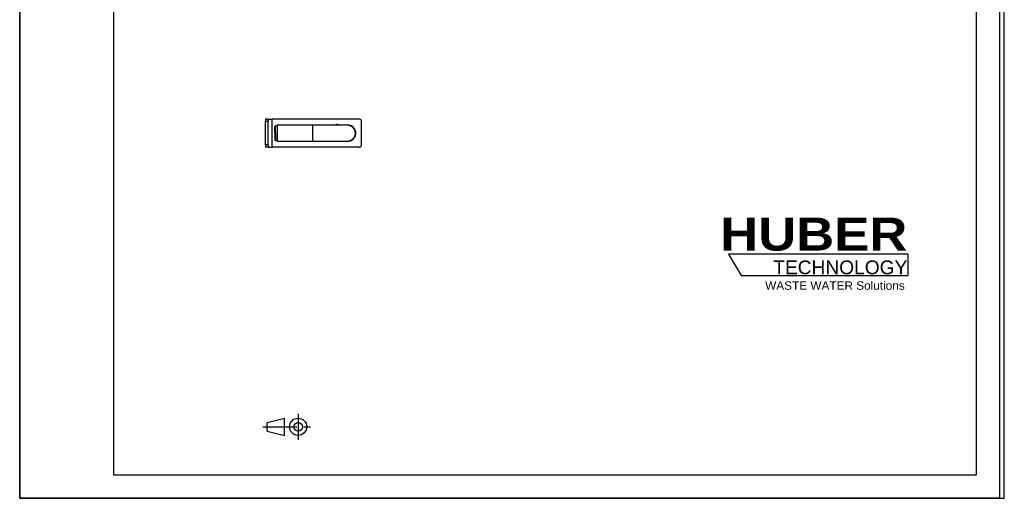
# Model space of a CAD drawing. Header units: millimetres. Extents: x 0 to 2100, y 0 to 2970.
# Tile 1 of 3: x 0 to 2100, y 0 to 1020. Entities that reach past the tile are written whole.
import ezdxf

# ---------------------------------------------------------------- set-up
doc = ezdxf.new("R2010")
doc.units = ezdxf.units.MM
doc.header["$LTSCALE"] = 193.6
doc.linetypes.add('CENTER', pattern=[0.6, 0.375, -0.075, 0.075, -0.075])
doc.layers.get('0').update_dxf_attribs({"linetype": 'CONTINUOUS'})
for name, color, linetype in [('50295285_600_oben_4_BL15', 7, 'CONTINUOUS'), ('50420127_600_oben_4_BL14', 7, 'CONTINUOUS'), ('702979_oben_4_BL13', 7, 'CONTINUOUS'), ('HUBER_Logo_BL0', 7, 'CONTINUOUS')]:
    doc.layers.add(name, color=color, linetype=linetype)
doc.styles.add('TEXTSTYLE_2', font='ariblk.ttf')
doc.styles.add('TEXTSTYLE_3', font='arial.ttf')

# ---------------------------------------------------------------- blocks, each defined once
blk = doc.blocks.new('HUBER_LOGO_BL0', base_point=(1705.8, 504.8))
at = {"layer": 'HUBER_Logo_BL0', "color": 5, "linetype": 'CONTINUOUS'}
for p, q in [((1894.2, 520.3), (1511.7, 520.3)), ((1511.7, 520.3), (1538.7, 475.3)), ((1894.2, 520.3), (1894.2, 475.3)), ((1538.7, 475.3), (1894.2, 475.3))]:
    blk.add_line(p, q, dxfattribs=at)
at = {"layer": 'HUBER_Logo_BL0', "color": 2, "linetype": 'CONTINUOUS', "attachment_point": 3, "line_spacing_factor": 0.78}
for s, insert, char_height, width, style in [('HUBER\\P\\Farial.ttf;\\H29.25;TECHNOLOGY ', (1893.2, 598.3), 70.2, 387.672, 'TEXTSTYLE_2'), ('WASTE WATER Solutions', (1887.6, 462.6), 18, 297.033, 'TEXTSTYLE_3')]:
    blk.add_mtext(s, dxfattribs=dict(at, insert=insert, char_height=char_height, width=width, style=style))
blk = doc.blocks.new('PROJEKTIONSMETHODE_1_BL18', base_point=(570, 152.5))
at = {"color": 2, "linetype": 'CONTINUOUS'}
for p, q in [((527.8, 161.7), (564.5, 170.8)), ((564.5, 134.2), (564.5, 170.8)), ((527.8, 143.3), (527.8, 161.7)), ((527.8, 143.3), (564.5, 134.2))]:
    blk.add_line(p, q, dxfattribs=at)
at = {"color": 2, "linetype": 'CENTER'}
for p, q in [((593.8, 180), (593.8, 125)), ((518.7, 152.5), (621.3, 152.5))]:
    blk.add_line(p, q, dxfattribs=at)
at = {"color": 2, "linetype": 'CONTINUOUS'}
for radius in [18.3, 9.17]:
    blk.add_circle((593.8, 152.5), radius, dxfattribs=at)
blk = doc.blocks.new('702979_OBEN_4_BL13', base_point=(546.8, 778.5))
at = {"layer": '702979_oben_4_BL13', "color": 7, "linetype": 'CONTINUOUS'}
for p, q in [((544.3, 792.3), (545.3, 794.5)), ((544.3, 779.2), (544.3, 792.3)), ((544.3, 779.2), (544.3, 764.6)), ((545.3, 794.5), (549.3, 794.5)), ((545.3, 779.3), (545.3, 794.5)), ((545.3, 779.3), (545.3, 762.5)), ((544.3, 764.6), (545.3, 762.5)), ((545.3, 762.5), (549.3, 762.5))]:
    blk.add_line(p, q, dxfattribs=at)
blk = doc.blocks.new('50420127_600_OBEN_4_BL14', base_point=(626.8, 778.5))
at = {"layer": '50420127_600_oben_4_BL14', "color": 7, "linetype": 'CONTINUOUS'}
for p, q in [((530.3, 808.5), (524.3, 808.5)), ((524.3, 808.5), (524.3, 803.5)), ((524.3, 753.5), (524.3, 803.5)), ((530.3, 808.5), (538.2, 808.5)), ((530.3, 808.5), (530.3, 803.5)), ((530.3, 753.5), (530.3, 803.5)), ((724.3, 808.5), (538.2, 808.5)), ((729.3, 753.5), (729.3, 803.5)), ((680.2, 796.4), (682.1, 795.3)), ((524.3, 753.5), (524.3, 748.5)), ((530.3, 748.5), (524.3, 748.5)), ((530.3, 753.5), (530.3, 748.5)), ((530.3, 748.5), (538.2, 748.5)), ((724.3, 748.5), (538.2, 748.5))]:
    blk.add_line(p, q, dxfattribs=at)
at = {"layer": '50420127_600_oben_4_BL14', "color": 9, "linetype": 'CONTINUOUS'}
for p, q in [((530.3, 803.5), (524.3, 803.5)), ((538.2, 748.5), (538.2, 808.5)), ((530.3, 753.5), (524.3, 753.5))]:
    blk.add_line(p, q, dxfattribs=at)
at = {"layer": '50420127_600_oben_4_BL14', "color": 7, "linetype": 'CONTINUOUS'}
for centre, radius, start, end in [((724.3, 803.5), 5, 0, 90), ((677.2, 791.2), 6, 60, 136.8826), ((699.3, 778.5), 17.5, 354.2347, 105.6568), ((699.3, 778.5), 17.5, 254.5146, 354.2347), ((724.3, 753.5), 5, 270, 360)]:
    blk.add_arc(centre, radius, start, end, dxfattribs=at)
blk = doc.blocks.new('50295285_600_OBEN_4_BL15', base_point=(632.7, 778.5))
at = {"layer": '50295285_600_oben_4_BL15', "color": 6, "linetype": 'CONTINUOUS'}
for p, q in [((624.3, 795.3), (549.3, 795.3)), ((549.3, 795.3), (549.3, 794.5)), ((549.3, 794.5), (549.3, 791.7)), ((549.3, 791.7), (549.3, 779.3)), ((549.3, 779.3), (549.3, 778.5)), ((549.3, 778.5), (549.3, 765.2)), ((699.3, 795.3), (699.3, 795.3)), ((700.3, 795.3), (700.3, 795.3)), ((700.3, 795.3), (700.3, 795.3)), ((700.3, 795.3), (700.3, 795.3)), ((700.3, 795.3), (700.3, 795.3)), ((701.3, 795.2), (701.3, 795.2)), ((549.3, 765.2), (549.3, 762.5)), ((549.3, 762.5), (549.3, 761.6)), ((549.3, 761.6), (624.3, 761.6)), ((699.3, 761.6), (699.3, 761.6)), ((699.3, 761.6), (699.3, 761.6)), ((699.3, 761.6), (699.3, 761.6)), ((700.3, 761.6), (700.3, 761.6)), ((700.3, 761.6), (700.3, 761.6)), ((700.3, 761.6), (700.3, 761.6)), ((700.3, 761.6), (700.3, 761.6)), ((701.3, 761.7), (701.3, 761.7))]:
    blk.add_line(p, q, dxfattribs=at)
at = {"layer": '50295285_600_oben_4_BL15', "color": 9, "linetype": 'CONTINUOUS'}
for p, q in [((624.3, 795.3), (624.3, 791.7)), ((624.3, 791.7), (624.3, 778.5)), ((624.3, 778.5), (624.3, 765.2)), ((624.3, 765.2), (624.3, 761.6))]:
    blk.add_line(p, q, dxfattribs=at)
at = {"layer": '50295285_600_oben_4_BL15', "color": 7, "linetype": 'CONTINUOUS'}
for p, q in [((700.3, 795.3), (700.3, 795.3)), ((700.3, 795.3), (700.3, 795.3)), ((701.3, 795.2), (701.3, 795.2)), ((701.3, 795.2), (701.3, 795.2)), ((699.3, 761.6), (699.3, 761.6)), ((699.3, 761.6), (699.3, 761.6)), ((699.3, 761.6), (699.3, 761.6)), ((699.3, 761.6), (699.3, 761.6)), ((700.3, 761.6), (700.3, 761.6)), ((700.3, 761.6), (700.3, 761.6)), ((701.3, 761.7), (701.3, 761.7)), ((701.3, 761.7), (701.3, 761.7))]:
    blk.add_line(p, q, dxfattribs=at)
at = {"layer": '50295285_600_oben_4_BL15', "color": 6, "linetype": 'CONTINUOUS'}
for points in [[(699.3, 795.3), (699.2, 795.3), (699.1, 795.3), (698.8, 795.3), (698.3, 795.3), (697.8, 795.3), (697.1, 795.3), (696.3, 795.3), (695.4, 795.3), (694.4, 795.3), (693.3, 795.3), (692.1, 795.3), (690.7, 795.3), (689.2, 795.3), (687.7, 795.3), (686, 795.3), (684.2, 795.3), (682.4, 795.3), (680.4, 795.3), (678.4, 795.3), (676.2, 795.3), (674, 795.3), (671.7, 795.3), (669.3, 795.3), (666.9, 795.3), (664.3, 795.3), (661.8, 795.3), (659.1, 795.3), (656.4, 795.3), (653.6, 795.3), (650.8, 795.3), (648, 795.3), (645.1, 795.3), (642.2, 795.3), (639.2, 795.3), (636.3, 795.3), (633.3, 795.3), (630.3, 795.3), (627.2, 795.3), (624.3, 795.3)], [(701.3, 795.2), (701.3, 795.2), (701.3, 795.2)], [(624.3, 761.6), (627.2, 761.6), (630.3, 761.6), (633.3, 761.6), (636.3, 761.6), (639.2, 761.6), (642.2, 761.6), (645.1, 761.6), (648, 761.6), (650.8, 761.6), (653.6, 761.6), (656.4, 761.6), (659.1, 761.6), (661.8, 761.6), (664.3, 761.6), (666.9, 761.6), (669.3, 761.6), (671.7, 761.6), (674, 761.6), (676.2, 761.6), (678.4, 761.6), (680.4, 761.6), (682.4, 761.6), (684.2, 761.6), (686, 761.6), (687.7, 761.6), (689.2, 761.6), (690.7, 761.6), (692.1, 761.6), (693.3, 761.6), (694.4, 761.6), (695.4, 761.6), (696.3, 761.6), (697.1, 761.6), (697.8, 761.6), (698.3, 761.6), (698.8, 761.6), (699.1, 761.6), (699.2, 761.6), (699.3, 761.6)], [(701.3, 761.7), (701.3, 761.7), (701.3, 761.7)]]:
    blk.add_lwpolyline(points, dxfattribs=at)
for centre, radius, start, end in [((699.3, 778.4), 16.9, 86.704, 90.0001), ((699.3, 778.5), 16.8, 0.0001, 89.9902), ((699.3, 778.5), 16.8, 270.0181, 359.9999), ((699.3, 778.5), 16.8, 83.3476, 86.6295), ((699.3, 778.4), 16.9, 81.4664, 83.3169), ((699.3, 778.5), 16.8, 36.6667, 81.4677), ((699.3, 778.4), 16.9, 19.2404, 28.8277), ((699.3, 778.5), 16.9, 9.6161, 19.2237), ((699.3, 778.5), 16.9, 0.0083, 9.5995), ((699.3, 778.5), 16.9, 350.4005, 359.9917), ((699.3, 778.5), 16.9, 270.018, 273.296), ((699.3, 778.4), 16.8, 273.3705, 276.6524), ((699.3, 778.5), 16.9, 276.6831, 278.5336), ((699.3, 778.5), 16.8, 278.5323, 323.3333), ((699.3, 778.5), 16.9, 323.3391, 331.1579), ((699.3, 778.5), 16.9, 331.1723, 340.7596), ((699.3, 778.5), 16.9, 340.7763, 350.3839)]:
    blk.add_arc(centre, radius, start, end, dxfattribs=at)
at = {"layer": '50295285_600_oben_4_BL15', "color": 7, "linetype": 'CONTINUOUS'}
for centre, radius, start, end in [((699.3, 778.5), 16.9, 86.7005, 89.9908), ((699.3, 778.4), 16.9, 86.7009, 90), ((699.3, 778.5), 16.8, 83.3412, 86.6265), ((699.3, 778.5), 16.8, 83.3408, 86.6269), ((699.3, 778.4), 16.9, 81.4664, 83.3117), ((699.3, 778.5), 16.9, 81.4664, 83.3117), ((699.3, 778.5), 16.9, 270.0179, 273.299), ((699.3, 778.5), 16.9, 270.0175, 273.2994), ((699.3, 778.4), 16.8, 273.3731, 276.6593), ((699.3, 778.4), 16.8, 273.3735, 276.6588), ((699.3, 778.5), 16.9, 276.6883, 278.5336), ((699.3, 778.5), 16.9, 276.6883, 278.5336)]:
    blk.add_arc(centre, radius, start, end, dxfattribs=at)

msp = doc.modelspace()

# ---------------------------------------------------------------- linework, layer by layer
at = {"color": 7, "linetype": 'CONTINUOUS'}
for p, q in [((0, 0), (0, 2970)), ((0, 0), (0, 2970)), ((2100, 0), (2100, 2970)), ((2100, 0), (2100, 2970)), ((0, 0), (2100, 0)), ((0, 0), (2100, 0))]:
    msp.add_line(p, q, dxfattribs=at)
at = {"color": 3, "linetype": 'CONTINUOUS'}
for p, q in [((2090, 2950), (2090, 0)), ((0, 1485), (0, 0)), ((2090, 0), (0, 0))]:
    msp.add_line(p, q, dxfattribs=at)
at = {"color": 5, "linetype": 'CONTINUOUS'}
for p, q in [((200, 2900), (200, 50)), ((2040, 2900), (2040, 50)), ((200, 50), (2040, 50))]:
    msp.add_line(p, q, dxfattribs=at)

# ---------------------------------------------------------------- block references
at = {"color": 2, "linetype": 'CONTINUOUS'}
msp.add_blockref('PROJEKTIONSMETHODE_1_BL18', (570, 152.5), dxfattribs=at)
at = {"layer": '50295285_600_oben_4_BL15'}
msp.add_blockref('50295285_600_OBEN_4_BL15', (632.7, 778.5), dxfattribs=at)
at = {"layer": '50420127_600_oben_4_BL14'}
msp.add_blockref('50420127_600_OBEN_4_BL14', (626.8, 778.5), dxfattribs=at)
at = {"layer": '702979_oben_4_BL13'}
msp.add_blockref('702979_OBEN_4_BL13', (546.8, 778.5), dxfattribs=at)
at = {"layer": 'HUBER_Logo_BL0'}
msp.add_blockref('HUBER_LOGO_BL0', (1705.8, 504.8), dxfattribs=at)

doc.saveas('drawing.dxf')
